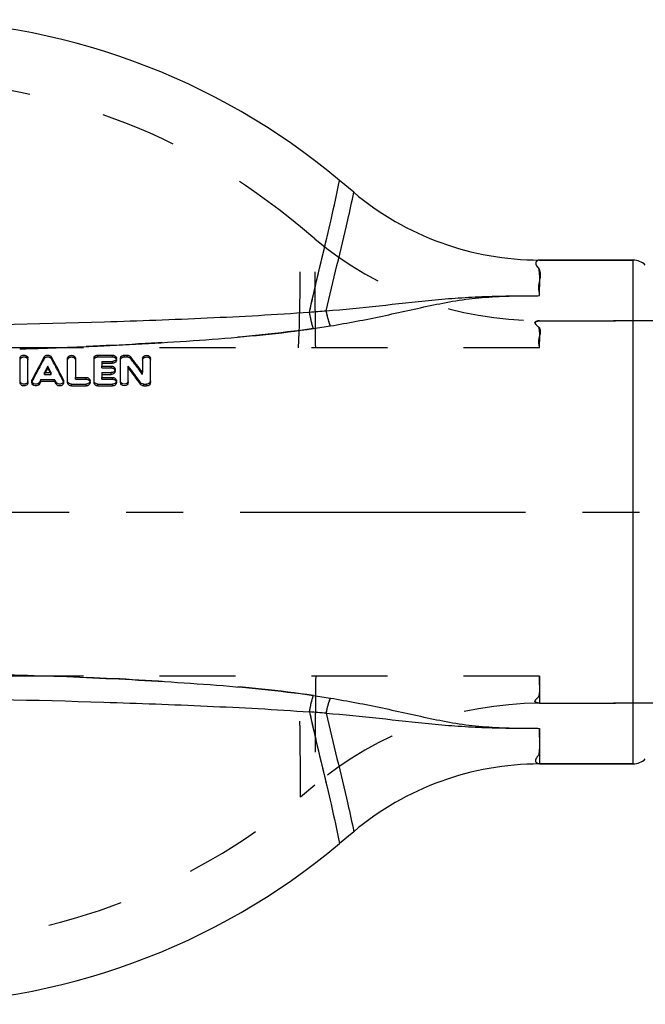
# Model space of a CAD drawing. Header units: millimetres. Extents: x 386 to 614, y 454 to 546.
# Tile 2 of 3: x 484 to 538, y 458 to 542. Entities that reach past the tile are written whole.
import ezdxf

# ---------------------------------------------------------------- set-up
doc = ezdxf.new("R2010")
doc.units = ezdxf.units.MM
doc.header["$LTSCALE"] = 65.185185
doc.linetypes.add('CENTER', pattern=[0.6, 0.375, -0.075, 0.075, -0.075])
doc.linetypes.add('HIDDEN', pattern=[0.2, 0.1, -0.1])
for name, color, linetype in [('ACHSEN_S', 7, 'CONTINUOUS'), ('FLAECHEN', 7, 'CONTINUOUS'), ('KOERPER', 7, 'CONTINUOUS'), ('KONST.EL_MIT_GEO', 7, 'CONTINUOUS')]:
    doc.layers.add(name, color=color, linetype=linetype)

msp = doc.modelspace()

# ---------------------------------------------------------------- linework, layer by layer
at = {"layer": 'ACHSEN_S', "color": 2, "linetype": 'CENTER'}
msp.add_line((385.5, 500), (614.5, 500), dxfattribs=at)
at = {"layer": 'FLAECHEN', "color": 8, "linetype": 'HIDDEN'}
for p, q in [((528.5, 516.4), (593.5, 516.4)), ((528.5, 483.6), (593.5, 483.6))]:
    msp.add_line(p, q, dxfattribs=at)
at = {"layer": 'KOERPER', "color": 7, "linetype": 'Continuous'}
for p, q in [((512.559, 527.402), (511.335, 528.429)), ((528.5, 521.6), (536.5, 521.6)), ((528.5, 478.4), (536.5, 478.4)), ((512.559, 472.598), (511.335, 471.571))]:
    msp.add_line(p, q, dxfattribs=at)
for centre, radius, start, end in [((473.5, 483.34), 58.86, 50, 90), ((528.5, 546.4), 24.8, 230, 270), ((528.5, 453.6), 24.8, 90, 130), ((473.5, 516.66), 58.86, 270, 310)]:
    msp.add_arc(centre, radius, start, end, dxfattribs=at)
msp.add_open_spline([(528.5, 521.6), (528.373, 521.6), (527.96, 521.36), (528.316, 520.975), (528.47, 520.821)], degree=3, knots=[0, 0, 0, 0, 0.368247, 1, 1, 1, 1], dxfattribs=at)
at = {"layer": 'KOERPER', "color": 8, "linetype": 'HIDDEN'}
msp.add_open_spline([(528.5, 478.4), (528.432, 478.4), (528.295, 478.425), (528.049, 478.72), (528.298, 479.017), (528.436, 479.179)], degree=3, knots=[0, 0, 0, 0, 0.196587, 0.382706, 1, 1, 1, 1], dxfattribs=at)
at = {"layer": 'KONST.EL_MIT_GEO', "color": 8, "linetype": 'HIDDEN'}
for p, q in [((509.216, 523.419), (507.992, 524.446)), ((593.5, 516.4), (528.5, 516.4)), ((528.5, 514.082), (461.698, 514.082)), ((486.016, 513.137), (486.016, 513.288)), ((486.637, 513.137), (486.637, 513.288)), ((490.631, 513.299), (490.631, 513.45)), ((490.631, 513.299), (491.876, 513.299)), ((491.876, 513.299), (491.876, 513.45)), ((492.895, 513.299), (492.895, 513.45)), ((492.895, 513.299), (493.121, 513.299)), ((493.121, 513.299), (493.121, 513.45)), ((493.409, 513.171), (493.409, 513.323)), ((490.97, 512.359), (490.97, 512.51)), ((490.97, 512.359), (491.763, 512.359)), ((491.763, 512.359), (491.763, 512.51)), ((486.037, 511.795), (486.037, 511.945)), ((486.037, 511.795), (486.615, 511.795)), ((486.615, 511.795), (486.615, 511.945)), ((488.706, 511.388), (488.706, 511.539)), ((489.612, 511.388), (489.612, 511.539)), ((490.97, 511.388), (490.97, 511.539)), ((491.876, 511.388), (491.876, 511.539)), ((494.458, 511.796), (494.458, 511.946)), ((484.994, 511.216), (484.994, 511.366)), ((487.658, 511.216), (487.658, 511.366)), ((488.706, 511.388), (489.612, 511.388)), ((490.97, 511.388), (491.876, 511.388)), ((528.5, 485.918), (461.698, 485.918)), ((528.5, 485.918), (528.5, 483.6)), ((593.5, 483.6), (528.5, 483.6)), ((509.216, 476.581), (507.992, 475.554))]:
    msp.add_line(p, q, dxfattribs=at)
at = {"layer": 'KONST.EL_MIT_GEO', "color": 7, "linetype": 'Continuous'}
for p, q in [((536.5, 521.6), (528.5, 521.6)), ((536.5, 521.6), (536.5, 478.4)), ((483.947, 511.098), (483.947, 513.178)), ((484.626, 511.098), (484.626, 513.178)), ((488.027, 511.098), (488.027, 513.178)), ((488.706, 513.178), (488.706, 511.539)), ((490.291, 511.098), (490.291, 513.178)), ((490.631, 513.45), (491.876, 513.45)), ((492.216, 513.027), (492.216, 513.178)), ((492.555, 511.098), (492.555, 513.178)), ((492.895, 513.45), (493.121, 513.45)), ((494.458, 513.178), (494.458, 511.946)), ((495.137, 511.098), (495.137, 513.178)), ((486.326, 512.341), (486.326, 512.491)), ((490.97, 512.903), (490.97, 512.51)), ((490.97, 512.903), (491.876, 512.903)), ((490.97, 512.753), (491.876, 512.753)), ((490.97, 512.51), (491.763, 512.51)), ((491.876, 512.753), (491.876, 512.903)), ((493.234, 511.098), (493.234, 512.509)), ((486.037, 511.945), (486.615, 511.945)), ((488.706, 511.539), (489.612, 511.539)), ((490.97, 511.945), (490.97, 511.539)), ((490.97, 511.945), (491.763, 511.945)), ((490.97, 511.795), (491.763, 511.795)), ((490.97, 511.539), (491.876, 511.539)), ((491.763, 511.795), (491.763, 511.945)), ((492.102, 512.078), (492.102, 512.229)), ((484.966, 511.098), (484.966, 511.248)), ((485.616, 510.981), (485.616, 511.131)), ((485.739, 511.22), (485.739, 511.37)), ((485.739, 511.37), (486.914, 511.37)), ((485.739, 511.22), (486.914, 511.22)), ((486.914, 511.22), (486.914, 511.37)), ((487.037, 510.981), (487.037, 511.131)), ((487.687, 511.098), (487.687, 511.248)), ((488.366, 510.806), (488.366, 510.956)), ((488.366, 510.956), (489.612, 510.956)), ((488.366, 510.806), (489.612, 510.806)), ((489.612, 510.806), (489.612, 510.956)), ((489.951, 511.098), (489.951, 511.248)), ((490.631, 510.806), (490.631, 510.956)), ((490.631, 510.956), (491.876, 510.956)), ((490.631, 510.806), (491.876, 510.806)), ((491.876, 510.806), (491.876, 510.956)), ((492.216, 511.098), (492.216, 511.248)), ((494.283, 510.944), (494.283, 511.094)), ((494.571, 510.806), (494.571, 510.956)), ((494.571, 510.956), (494.798, 510.956)), ((494.571, 510.806), (494.798, 510.806)), ((494.798, 510.806), (494.798, 510.956)), ((528.5, 481.452), (528.5, 478.4)), ((536.5, 478.4), (528.5, 478.4))]:
    msp.add_line(p, q, dxfattribs=at)
at = {"layer": 'KONST.EL_MIT_GEO', "color": 8, "linetype": 'HIDDEN'}
for centre, radius, start, end in [((473.5, 483.34), 53.66, 50, 90), ((232.024, 523.373), 275.971, 358.07087, 0.22283), ((528.5, 546.4), 30, 230, 270), ((232.024, 476.627), 275.971, 359.77717, 1.92913), ((527.152, 484.606), 1.349, 342.13061, 347.5026), ((528.5, 453.6), 30, 90, 130), ((473.5, 516.66), 53.66, 270, 310)]:
    msp.add_arc(centre, radius, start, end, dxfattribs=at)
at = {"layer": 'KONST.EL_MIT_GEO', "color": 7, "linetype": 'Continuous'}
for centre, radius, start, end in [((536.5, 520.1), 1.5, 45, 90), ((503.647, 592.884), 75.921, 273.87166, 274.95474), ((472.276, 925.361), 411.545, 271.62116, 271.81862), ((472.357, 922.79), 408.972, 271.81864, 271.99722), ((472.429, 920.736), 406.916, 271.99726, 272.12294), ((472.966, 906.558), 392.728, 272.1213, 272.42973), ((473.723, 888.498), 374.652, 272.43106, 272.58117), ((474.226, 877.352), 363.496, 272.58109, 272.75065), ((503.625, 406.835), 76.203, 85.04727, 86.12634), ((536.5, 479.9), 1.5, 270, 315)]:
    msp.add_arc(centre, radius, start, end, dxfattribs=at)
for centre, major_axis, ratio, start_param, end_param in [((484.782, 500), (8.686, 21.837), 0.191047, 7.277858, 7.384179), ((487.871, 500), (-8.686, 21.837), 0.191047, -1.100993, -0.994672), ((495.188, 500), (-12.679, 21.692), 0.237358, -1.131685, -1.05469), ((485.524, 500), (8.686, 21.837), 0.191047, 1.039679, 1.069738), ((487.129, 500), (-8.686, 21.837), 0.191047, -1.069738, -1.039679), ((494.387, 500), (-12.679, 21.692), 0.237358, -1.177465, -1.100714), ((494.387, 500), (-12.505, 21.395), 0.237358, -1.17736, -1.09954), ((485.524, 500), (8.686, 21.837), 0.191047, 1.100778, 1.113487), ((487.129, 500), (-8.686, 21.837), 0.191047, -1.113487, -1.100778)]:
    msp.add_ellipse(centre, major_axis=major_axis, ratio=ratio, start_param=start_param, end_param=end_param, dxfattribs=at)
at = {"layer": 'KONST.EL_MIT_GEO', "color": 8, "linetype": 'HIDDEN'}
for centre, major_axis, ratio, start_param, end_param in [((495.188, 500), (-12.505, 21.395), 0.237358, -1.130943, -1.052869), ((484.782, 500), (8.567, 21.538), 0.191047, 0.992879, 1.100687), ((485.524, 500), (8.567, 21.538), 0.191047, 7.321704, 7.352183), ((487.129, 500), (-8.567, 21.538), 0.191047, -1.068997, -1.038519), ((487.871, 500), (-8.567, 21.538), 0.191047, -1.100687, -0.992879), ((485.524, 500), (8.567, 21.538), 0.191047, 1.100468, 1.113354), ((487.129, 500), (-8.567, 21.538), 0.191047, -1.113354, -1.100468)]:
    msp.add_ellipse(centre, major_axis=major_axis, ratio=ratio, start_param=start_param, end_param=end_param, dxfattribs=at)
for points, knots in [([(508.773, 517.136), (509.39, 520.012), (510.362, 523.75), (511.161, 527.527), (511.335, 528.429)], [0, 0, 0, 0, 0.762023, 1, 1, 1, 1]), ([(509.303, 514.082), (509.261, 516.073), (509.273, 519.185), (509.244, 522.297), (509.216, 523.419)], [0, 0, 0, 0, 0.639567, 1, 1, 1, 1]), ([(528.5, 518.548), (528.498, 518.986), (528.507, 519.74), (528.512, 520.51), (528.436, 520.821)], [0, 0, 0, 0, 0.578193, 1, 1, 1, 1]), ([(509.101, 515.726), (509.067, 515.824), (508.928, 516.287), (508.833, 516.761), (508.773, 517.136)], [0, 0, 0, 0, 0.213993, 1, 1, 1, 1]), ([(510.56, 515.952), (510.524, 516.041), (510.375, 516.464), (510.27, 516.901), (510.204, 517.246)], [0, 0, 0, 0, 0.214103, 1, 1, 1, 1]), ([(509.101, 515.726), (506.165, 515.297), (500.238, 514.747), (488.346, 514.053), (479.398, 513.824), (473.432, 513.825)], [0, 0, 0, 0, 0.249063, 0.499176, 1, 1, 1, 1]), ([(528.436, 515.808), (528.352, 515.889), (528.242, 516.004), (528.02, 516.284), (528.312, 516.361), (528.436, 516.4), (528.5, 516.4)], [0, 0, 0, 0, 0.353025, 0.56553, 0.805396, 1, 1, 1, 1]), ([(528.5, 516.4), (528.434, 516.4), (528.31, 516.363), (528.031, 516.284), (528.231, 515.986), (528.37, 515.886), (528.47, 515.809)], [0, 0, 0, 0, 0.193883, 0.422406, 0.625627, 1, 1, 1, 1]), ([(528.5, 514.082), (528.465, 514.258), (528.399, 514.595), (528.491, 515.062), (528.633, 515.459), (528.537, 515.714), (528.47, 515.809)], [0, 0, 0, 0, 0.304745, 0.57272, 0.8026, 1, 1, 1, 1]), ([(528.5, 514.082), (528.498, 514.416), (528.509, 514.986), (528.511, 515.577), (528.436, 515.808)], [0, 0, 0, 0, 0.577783, 1, 1, 1, 1]), ([(483.947, 513.027), (483.947, 513.172), (484.286, 513.425), (484.626, 513.172), (484.626, 513.027)], [0, 0, 0, 0, 0.499697, 1, 1, 1, 1]), ([(486.016, 513.137), (486.072, 513.239), (486.326, 513.358), (486.581, 513.239), (486.637, 513.137)], [0, 0, 0, 0, 0.50004, 1, 1, 1, 1]), ([(488.027, 513.027), (488.027, 513.172), (488.366, 513.425), (488.706, 513.172), (488.706, 513.027)], [0, 0, 0, 0, 0.499697, 1, 1, 1, 1]), ([(490.291, 513.027), (490.291, 513.099), (490.382, 513.255), (490.546, 513.299), (490.631, 513.299)], [0, 0, 0, 0, 0.460056, 1, 1, 1, 1]), ([(491.876, 513.299), (491.96, 513.299), (492.125, 513.255), (492.215, 513.099), (492.216, 513.027)], [0, 0, 0, 0, 0.540145, 1, 1, 1, 1]), ([(492.555, 513.027), (492.555, 513.099), (492.646, 513.255), (492.81, 513.299), (492.895, 513.299)], [0, 0, 0, 0, 0.460056, 1, 1, 1, 1]), ([(494.458, 513.027), (494.458, 513.172), (494.798, 513.425), (495.137, 513.172), (495.137, 513.027)], [0, 0, 0, 0, 0.499697, 1, 1, 1, 1]), ([(491.763, 512.359), (491.847, 512.359), (492.014, 512.313), (492.102, 512.153), (492.102, 512.079)], [0, 0, 0, 0, 0.533506, 1, 1, 1, 1]), ([(489.612, 511.388), (489.697, 511.388), (489.866, 511.338), (489.951, 511.175), (489.951, 511.099)], [0, 0, 0, 0, 0.527546, 1, 1, 1, 1]), ([(491.876, 511.388), (491.961, 511.388), (492.13, 511.338), (492.215, 511.175), (492.216, 511.099)], [0, 0, 0, 0, 0.527546, 1, 1, 1, 1]), ([(509.101, 484.274), (506.17, 484.702), (500.255, 485.252), (488.386, 485.946), (479.456, 486.175), (473.501, 486.175)], [0, 0, 0, 0, 0.249062, 0.499174, 1, 1, 1, 1]), ([(509.303, 485.918), (509.261, 483.927), (509.273, 480.815), (509.244, 477.703), (509.216, 476.581)], [0, 0, 0, 0, 0.639567, 1, 1, 1, 1]), ([(528.469, 484.314), (528.519, 484.539), (528.498, 485.082), (528.499, 485.614), (528.5, 485.918)], [0, 0, 0, 0, 0.43187, 1, 1, 1, 1]), ([(508.773, 482.864), (508.794, 482.996), (508.878, 483.471), (508.988, 483.943), (509.101, 484.274)], [0, 0, 0, 0, 0.276189, 1, 1, 1, 1]), ([(510.204, 482.754), (510.227, 482.876), (510.321, 483.313), (510.44, 483.747), (510.56, 484.048)], [0, 0, 0, 0, 0.277497, 1, 1, 1, 1]), ([(528.5, 483.6), (528.436, 483.6), (528.312, 483.639), (528.02, 483.716), (528.243, 483.996), (528.352, 484.111), (528.436, 484.192)], [0, 0, 0, 0, 0.194591, 0.434451, 0.646962, 1, 1, 1, 1]), ([(508.773, 482.864), (509.39, 479.988), (510.362, 476.25), (511.161, 472.473), (511.335, 471.571)], [0, 0, 0, 0, 0.762023, 1, 1, 1, 1]), ([(528.436, 479.179), (528.512, 479.49), (528.507, 480.26), (528.498, 481.014), (528.5, 481.452)], [0, 0, 0, 0, 0.421807, 1, 1, 1, 1])]:
    msp.add_open_spline(points, degree=3, knots=knots, dxfattribs=at)
at = {"layer": 'KONST.EL_MIT_GEO', "color": 7, "linetype": 'Continuous'}
for points, knots in [([(509.935, 522.148), (510.167, 523.115), (510.664, 525.202), (511.117, 527.299), (511.335, 528.429)], [0, 0, 0, 0, 0.463756, 1, 1, 1, 1]), ([(510.204, 517.246), (510.777, 519.852), (511.679, 523.21), (512.405, 526.609), (512.559, 527.402)], [0, 0, 0, 0, 0.76755, 1, 1, 1, 1]), ([(508.773, 517.136), (508.864, 517.561), (509.235, 519.236), (509.637, 520.903), (509.935, 522.148)], [0, 0, 0, 0, 0.253669, 1, 1, 1, 1]), ([(528.5, 518.548), (528.466, 518.78), (528.402, 519.222), (528.49, 519.836), (528.625, 520.358), (528.538, 520.689), (528.47, 520.821)], [0, 0, 0, 0, 0.306453, 0.575437, 0.805774, 1, 1, 1, 1]), ([(510.204, 517.246), (511.718, 517.369), (514.734, 517.664), (518.501, 518.114), (521.537, 518.365), (523.459, 518.464), (525.008, 518.506), (526.172, 518.536), (527.144, 518.539), (527.917, 518.529), (528.31, 518.51), (528.5, 518.548)], [0, 0, 0, 0, 0.248306, 0.495173, 0.619978, 0.746277, 0.809683, 0.87314, 0.936653, 0.968305, 1, 1, 1, 1]), ([(510.56, 515.952), (512.053, 516.2), (515.005, 516.761), (518.658, 517.614), (521.604, 518.185), (523.49, 518.394), (525.022, 518.477), (526.18, 518.525), (527.148, 518.536), (527.919, 518.529), (528.31, 518.51), (528.5, 518.548)], [0, 0, 0, 0, 0.249805, 0.495759, 0.619114, 0.744928, 0.808543, 0.872328, 0.936239, 0.968103, 1, 1, 1, 1]), ([(473.501, 515.99), (479.396, 515.991), (488.234, 516.173), (499.991, 516.615), (505.853, 516.922), (508.773, 517.136)], [0, 0, 0, 0, 0.501102, 0.751178, 1, 1, 1, 1]), ([(509.101, 515.726), (509.067, 515.824), (508.928, 516.287), (508.833, 516.761), (508.773, 517.136)], [0, 0, 0, 0, 0.213992, 1, 1, 1, 1]), ([(510.56, 515.952), (510.524, 516.041), (510.375, 516.464), (510.27, 516.901), (510.204, 517.246)], [0, 0, 0, 0, 0.214103, 1, 1, 1, 1]), ([(491.67, 514.276), (494.589, 514.416), (500.41, 514.761), (506.222, 515.305), (509.101, 515.726)], [0, 0, 0, 0, 0.501055, 1, 1, 1, 1]), ([(484.113, 513.412), (484.216, 513.461), (484.456, 513.476), (484.626, 513.275), (484.626, 513.178)], [0, 0, 0, 0, 0.539507, 1, 1, 1, 1]), ([(486.016, 513.288), (486.072, 513.39), (486.326, 513.51), (486.581, 513.39), (486.637, 513.288)], [0, 0, 0, 0, 0.50004, 1, 1, 1, 1]), ([(488.027, 513.178), (488.027, 513.323), (488.366, 513.577), (488.706, 513.323), (488.706, 513.178)], [0, 0, 0, 0, 0.499696, 1, 1, 1, 1]), ([(492.203, 513.251), (492.207, 513.239), (492.213, 513.215), (492.216, 513.191), (492.216, 513.179)], [0, 0, 0, 0, 0.502287, 1, 1, 1, 1]), ([(494.458, 513.178), (494.458, 513.323), (494.798, 513.577), (495.137, 513.323), (495.137, 513.178)], [0, 0, 0, 0, 0.499696, 1, 1, 1, 1]), ([(489.612, 511.539), (489.697, 511.539), (489.866, 511.488), (489.951, 511.325), (489.951, 511.249)], [0, 0, 0, 0, 0.527516, 1, 1, 1, 1]), ([(492.102, 512.229), (492.102, 512.155), (492.015, 511.994), (491.848, 511.945), (491.763, 511.945)], [0, 0, 0, 0, 0.467401, 1, 1, 1, 1]), ([(492.102, 512.079), (492.102, 512.004), (492.015, 511.844), (491.848, 511.795), (491.763, 511.795)], [0, 0, 0, 0, 0.467295, 1, 1, 1, 1]), ([(492.09, 512.304), (492.094, 512.292), (492.1, 512.267), (492.102, 512.242), (492.102, 512.229)], [0, 0, 0, 0, 0.501884, 1, 1, 1, 1]), ([(484.207, 510.964), (484.171, 510.972), (484.043, 511.014), (483.947, 511.151), (483.947, 511.248)], [0, 0, 0, 0, 0.274698, 1, 1, 1, 1]), ([(484.207, 510.814), (484.171, 510.822), (484.043, 510.864), (483.947, 511.001), (483.947, 511.098)], [0, 0, 0, 0, 0.274711, 1, 1, 1, 1]), ([(484.626, 511.248), (484.626, 511.16), (484.511, 510.973), (484.303, 510.944), (484.207, 510.964)], [0, 0, 0, 0, 0.472421, 1, 1, 1, 1]), ([(484.626, 511.098), (484.626, 511.01), (484.511, 510.823), (484.303, 510.794), (484.207, 510.814)], [0, 0, 0, 0, 0.472404, 1, 1, 1, 1]), ([(485.616, 511.131), (485.554, 511.009), (485.235, 510.861), (484.972, 511.109), (484.967, 511.239)], [0, 0, 0, 0, 0.513015, 1, 1, 1, 1]), ([(485.616, 510.981), (485.554, 510.859), (485.235, 510.711), (484.972, 510.959), (484.967, 511.089)], [0, 0, 0, 0, 0.513024, 1, 1, 1, 1]), ([(487.686, 511.24), (487.684, 511.148), (487.551, 510.956), (487.329, 510.942), (487.231, 510.974)], [0, 0, 0, 0, 0.473055, 1, 1, 1, 1]), ([(487.686, 511.09), (487.684, 510.998), (487.55, 510.806), (487.329, 510.792), (487.231, 510.824)], [0, 0, 0, 0, 0.473039, 1, 1, 1, 1]), ([(488.366, 510.956), (488.281, 510.956), (488.112, 511.008), (488.027, 511.172), (488.027, 511.248)], [0, 0, 0, 0, 0.526521, 1, 1, 1, 1]), ([(488.366, 510.806), (488.281, 510.806), (488.112, 510.858), (488.027, 511.022), (488.027, 511.098)], [0, 0, 0, 0, 0.526538, 1, 1, 1, 1]), ([(489.951, 511.249), (489.951, 511.172), (489.867, 511.008), (489.697, 510.956), (489.612, 510.956)], [0, 0, 0, 0, 0.473191, 1, 1, 1, 1]), ([(489.951, 511.099), (489.951, 511.022), (489.867, 510.858), (489.697, 510.806), (489.612, 510.806)], [0, 0, 0, 0, 0.473173, 1, 1, 1, 1]), ([(490.631, 510.956), (490.546, 510.956), (490.376, 511.008), (490.291, 511.172), (490.291, 511.248)], [0, 0, 0, 0, 0.526521, 1, 1, 1, 1]), ([(490.631, 510.806), (490.546, 510.806), (490.376, 510.858), (490.291, 511.022), (490.291, 511.098)], [0, 0, 0, 0, 0.526538, 1, 1, 1, 1]), ([(492.216, 511.249), (492.216, 511.172), (492.131, 511.008), (491.961, 510.956), (491.876, 510.956)], [0, 0, 0, 0, 0.473191, 1, 1, 1, 1]), ([(492.216, 511.099), (492.216, 511.022), (492.131, 510.858), (491.961, 510.806), (491.876, 510.806)], [0, 0, 0, 0, 0.473173, 1, 1, 1, 1]), ([(492.203, 511.326), (492.207, 511.314), (492.213, 511.288), (492.216, 511.262), (492.216, 511.249)], [0, 0, 0, 0, 0.501527, 1, 1, 1, 1]), ([(493.234, 511.248), (493.234, 511.099), (492.895, 510.812), (492.555, 511.099), (492.555, 511.248)], [0, 0, 0, 0, 0.499719, 1, 1, 1, 1]), ([(493.234, 511.098), (493.234, 510.949), (492.895, 510.662), (492.555, 510.949), (492.555, 511.098)], [0, 0, 0, 0, 0.49972, 1, 1, 1, 1]), ([(495.137, 511.098), (495.137, 511.022), (495.052, 510.858), (494.883, 510.806), (494.798, 510.806)], [0, 0, 0, 0, 0.473489, 1, 1, 1, 1]), ([(473.406, 486.175), (479.377, 486.176), (488.331, 485.948), (500.231, 485.254), (506.163, 484.703), (509.101, 484.274)], [0, 0, 0, 0, 0.500824, 0.750937, 1, 1, 1, 1]), ([(473.407, 484.012), (479.318, 484.012), (488.179, 483.828), (499.967, 483.386), (505.846, 483.079), (508.773, 482.864)], [0, 0, 0, 0, 0.501101, 0.751178, 1, 1, 1, 1]), ([(508.773, 482.864), (508.794, 482.996), (508.878, 483.471), (508.988, 483.943), (509.101, 484.274)], [0, 0, 0, 0, 0.276188, 1, 1, 1, 1]), ([(510.204, 482.754), (510.227, 482.876), (510.321, 483.313), (510.44, 483.747), (510.56, 484.048)], [0, 0, 0, 0, 0.277498, 1, 1, 1, 1]), ([(510.56, 484.048), (512.053, 483.8), (515.005, 483.239), (518.658, 482.386), (521.604, 481.815), (523.49, 481.605), (525.022, 481.523), (526.18, 481.475), (527.147, 481.463), (527.92, 481.473), (528.309, 481.484), (528.5, 481.452)], [0, 0, 0, 0, 0.249797, 0.495742, 0.61909, 0.744893, 0.808507, 0.872286, 0.936184, 0.968105, 1, 1, 1, 1]), ([(508.773, 482.864), (508.864, 482.439), (509.235, 480.764), (509.637, 479.096), (509.935, 477.852)], [0, 0, 0, 0, 0.25367, 1, 1, 1, 1]), ([(510.204, 482.754), (511.718, 482.631), (514.733, 482.336), (518.5, 481.886), (521.537, 481.635), (523.459, 481.535), (525.007, 481.494), (526.171, 481.464), (527.143, 481.46), (527.918, 481.473), (528.309, 481.484), (528.5, 481.452)], [0, 0, 0, 0, 0.248296, 0.495153, 0.619952, 0.746241, 0.809646, 0.873098, 0.936598, 0.968306, 1, 1, 1, 1]), ([(510.204, 482.754), (510.777, 480.148), (511.679, 476.79), (512.405, 473.391), (512.559, 472.598)], [0, 0, 0, 0, 0.76755, 1, 1, 1, 1]), ([(509.935, 477.852), (510.167, 476.884), (510.664, 474.797), (511.117, 472.701), (511.335, 471.571)], [0, 0, 0, 0, 0.463757, 1, 1, 1, 1])]:
    msp.add_open_spline(points, degree=3, knots=knots, dxfattribs=at)
for points in [[(509.101, 515.726), (509.588, 515.798), (510.074, 515.872), (510.56, 515.952)], [(483.947, 513.178), (483.947, 513.228), (483.967, 513.279), (483.997, 513.319)], [(483.997, 513.319), (484.026, 513.359), (484.068, 513.391), (484.113, 513.412)], [(490.291, 513.178), (490.291, 513.211), (490.299, 513.244), (490.313, 513.274)], [(490.313, 513.274), (490.364, 513.384), (490.509, 513.45), (490.631, 513.45)], [(491.876, 513.45), (492.004, 513.45), (492.161, 513.372), (492.203, 513.251)], [(492.216, 513.179), (492.216, 513.108), (492.175, 513.033), (492.12, 512.988)], [(492.555, 513.178), (492.555, 513.211), (492.563, 513.244), (492.577, 513.274)], [(492.577, 513.274), (492.591, 513.304), (492.611, 513.331), (492.635, 513.353)], [(492.635, 513.353), (492.702, 513.417), (492.802, 513.45), (492.895, 513.45)], [(493.121, 513.45), (493.195, 513.45), (493.271, 513.43), (493.333, 513.391)], [(493.333, 513.391), (493.362, 513.372), (493.388, 513.349), (493.409, 513.323)], [(491.763, 512.51), (491.847, 512.51), (491.936, 512.482), (492.002, 512.429)], [(491.975, 512.916), (491.943, 512.908), (491.909, 512.903), (491.876, 512.903)], [(491.975, 512.765), (491.943, 512.757), (491.909, 512.753), (491.876, 512.753)], [(492.12, 512.988), (492.079, 512.953), (492.027, 512.929), (491.975, 512.916)], [(492.12, 512.837), (492.079, 512.802), (492.027, 512.779), (491.975, 512.765)], [(492.002, 512.429), (492.041, 512.397), (492.074, 512.352), (492.09, 512.304)], [(492.216, 513.027), (492.216, 512.956), (492.175, 512.882), (492.12, 512.837)], [(491.876, 511.539), (491.96, 511.539), (492.05, 511.509), (492.115, 511.455)], [(484.967, 511.239), (484.965, 511.282), (484.975, 511.327), (484.994, 511.366)], [(487.231, 510.974), (487.151, 510.999), (487.075, 511.057), (487.037, 511.131)], [(487.231, 510.824), (487.151, 510.849), (487.075, 510.907), (487.037, 510.981)], [(487.658, 511.366), (487.678, 511.328), (487.688, 511.283), (487.686, 511.24)], [(492.115, 511.455), (492.155, 511.421), (492.187, 511.375), (492.203, 511.326)], [(494.359, 511.02), (494.33, 511.04), (494.304, 511.065), (494.283, 511.094)], [(494.359, 510.87), (494.33, 510.89), (494.304, 510.915), (494.283, 510.944)], [(494.571, 510.956), (494.497, 510.956), (494.42, 510.978), (494.359, 511.02)], [(494.571, 510.806), (494.497, 510.806), (494.42, 510.828), (494.359, 510.87)], [(495.116, 511.146), (495.067, 511.033), (494.921, 510.956), (494.798, 510.956)], [(495.137, 511.248), (495.137, 511.214), (495.13, 511.178), (495.116, 511.146)], [(509.101, 484.274), (509.588, 484.202), (510.074, 484.128), (510.56, 484.048)]]:
    msp.add_open_spline(points, degree=3, dxfattribs=at)
at = {"layer": 'KONST.EL_MIT_GEO', "color": 8, "linetype": 'HIDDEN'}
for points in [[(493.121, 513.299), (493.226, 513.299), (493.345, 513.254), (493.409, 513.171)], [(484.967, 511.089), (484.965, 511.132), (484.975, 511.177), (484.994, 511.216)], [(487.658, 511.216), (487.678, 511.177), (487.688, 511.133), (487.686, 511.09)]]:
    msp.add_open_spline(points, degree=3, dxfattribs=at)

doc.saveas('drawing.dxf')
